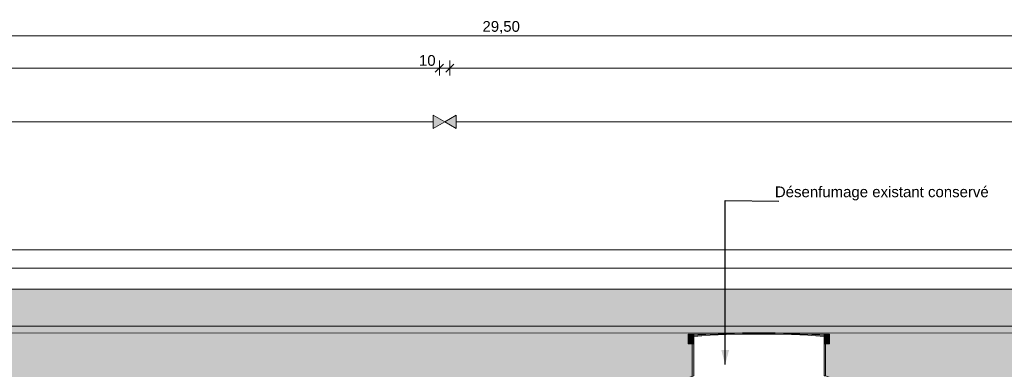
# Model space of a CAD drawing. Header units: millimetres. Extents: x 1516 to 53650, y -1776 to 7865.
# Tile 28 of 37: x 22891 to 32078, y 4605 to 7865. Entities that reach past the tile are written whole.
import ezdxf

# ---------------------------------------------------------------- set-up
doc = ezdxf.new("R2010")
doc.units = ezdxf.units.MM
doc.header["$MEASUREMENT"] = 0
for name, color, linetype in [('2D - Cotations pour 50ème.AL', 7, 'Continuous'), ('2D - Dessin général.AL', 7, 'Continuous'), ('2D - Texte pour 50ème.AL', 7, 'Continuous'), ('_Constr - Structure.AL', 7, 'Continuous'), ('Nouveau_2D - Dessin général.AL', 7, 'Continuous'), ('Nouveau__Toits - Toitures.AL', 7, 'Continuous')]:
    doc.layers.add(name, color=color, linetype=linetype)
doc.styles.add('STYLE_GENERE_1', font='arial.ttf')
doc.dimstyles.new('STYLE_GENERE__1', dxfattribs={"dimtxt": 0.18, "dimasz": 136.8, "dimexe": 0.18, "dimexo": 0.0625, "dimgap": 0, "dimtad": 0, "dimtih": 1, "dimtoh": 1, "dimdec": 4, "dimzin": 0, "dimdsep": 46, "dimcen": 0.09, "dimadec": 0, "dimazin": 0, "dimtfac": 1, "dimtdec": 4, "dimtmove": 0, "dimatfit": 3, "dimldrblk": 'ARROWHEAD_5', "dimfxl": 0, "dimtolj": 1, "dimtzin": 0, "dimarcsym": 0})
doc.dimstyles.new('STYLE_GENERE__2', dxfattribs={"dimtxt": 100, "dimasz": 71.25, "dimexe": 0.18, "dimexo": 0.0625, "dimgap": 0, "dimtad": 1, "dimtih": 1, "dimtoh": 1, "dimlfac": 0.001, "dimzin": 0, "dimdsep": 46, "dimtxsty": 'STYLE_GENERE_1', "dimblk": 'ARROWHEAD_6', "dimblk1": 'ARROWHEAD_6', "dimblk2": 'ARROWHEAD_6', "dimcen": 0.09, "dimse1": 1, "dimse2": 1, "dimclrd": 7, "dimclre": 7, "dimclrt": 7, "dimazin": 0, "dimtfac": 1, "dimtdec": 4, "dimtmove": 0, "dimatfit": 3, "dimfxl": 0, "dimtolj": 1, "dimtzin": 0, "dimarcsym": 0})

# ---------------------------------------------------------------- blocks, each defined once
blk = doc.blocks.new('Élément de coupe_9')
at = {"layer": 'Nouveau__Toits - Toitures.AL', "color": 7, "linetype": 'Continuous', "lineweight": 13}
blk.add_line((47435.8, 4946.1), (7093.6, 4940.2), dxfattribs=at)
blk = doc.blocks.new('Élément de coupe_24')
at = {"layer": '_Constr - Structure.AL', "color": 7, "linetype": 'Continuous', "lineweight": 13}
for p, q in [((53630, 5719.9), (1515.7, 5719.9)), ((53630, 5546.6), (1515.7, 5546.6)), ((53630, 5006.8), (1515.7, 5006.8))]:
    blk.add_line(p, q, dxfattribs=at)
blk = doc.blocks.new('Ligne_1', base_point=(12632, 6913.8))
at = {"layer": 'Nouveau_2D - Dessin général.AL', "linetype": 'Continuous', "lineweight": 0, "true_color": 0x000000}
blk.add_hatch(color=18, dxfattribs=at).paths.add_polyline_path([(26856.4, 6913.8), (26748.2, 6976.3), (26748.2, 6851.3)])
at = {"layer": 'Nouveau_2D - Dessin général.AL', "color": 7, "linetype": 'Continuous', "lineweight": 5}
blk.add_line((12740.2, 6913.8), (26748.2, 6913.8), dxfattribs=at)
at = {"layer": 'Nouveau_2D - Dessin général.AL', "color": 7, "linetype": 'Continuous', "lineweight": 15}
for p, q in [((26748.2, 6851.3), (26748.2, 6976.3)), ((26856.4, 6913.8), (26748.2, 6976.3)), ((26856.4, 6913.8), (26748.2, 6851.3))]:
    blk.add_line(p, q, dxfattribs=at)
blk = doc.blocks.new('Ligne_2', base_point=(26856.4, 6913.8))
at = {"layer": 'Nouveau_2D - Dessin général.AL', "linetype": 'Continuous', "lineweight": 0, "true_color": 0x000000}
blk.add_hatch(color=18, dxfattribs=at).paths.add_polyline_path([(26856.4, 6913.8), (26964.7, 6851.3), (26964.7, 6976.3)])
at = {"layer": 'Nouveau_2D - Dessin général.AL', "color": 7, "linetype": 'Continuous', "lineweight": 15}
for p, q in [((26856.4, 6913.8), (26964.7, 6976.3)), ((26856.4, 6913.8), (26964.7, 6851.3)), ((26964.7, 6976.3), (26964.7, 6851.3))]:
    blk.add_line(p, q, dxfattribs=at)
at = {"layer": 'Nouveau_2D - Dessin général.AL', "color": 7, "linetype": 'Continuous', "lineweight": 5}
blk.add_line((26964.7, 6913.8), (38429.8, 6913.8), dxfattribs=at)
blk = doc.blocks.new('*D141')
at = {"layer": '2D - Cotations pour 50ème.AL', "color": 7, "linetype": 'Continuous', "lineweight": 5}
for p, q in [((12753.1, 7451.3), (12678.1, 7376.3)), ((12715.6, 7343.5), (12715.6, 7484.1)), ((26843.9, 7451.3), (26768.9, 7376.3)), ((26806.4, 7343.5), (26806.4, 7484.1)), ((12715.6, 7413.8), (26806.4, 7413.8))]:
    blk.add_line(p, q, dxfattribs=at)
at = {"layer": '2D - Cotations pour 50ème.AL', "color": 7, "lineweight": 5, "char_height": 100, "attachment_point": 7, "style": 'STYLE_GENERE_1'}
for s, insert in [('\\A1;{\\pql;\\fArial|b0|i0|c0|p0;\\W1.000000;14,09}', (19513.1, 7433.8)), ('\\A1;{\\pql;\\fArial|b0|i0|c0|p0;\\W1.000000;10}', (26616.4, 7433.8))]:
    blk.add_mtext(s, dxfattribs=dict(at, insert=insert))
blk = doc.blocks.new('ARROWHEAD_6')
at = {"color": 0, "linetype": 'Continuous', "lineweight": 0}
for p, q in [((0, 0), (-1, 0)), ((-0.5, -0.5), (0.5, 0.5))]:
    blk.add_line(p, q, dxfattribs=at)
blk = doc.blocks.new('*D142')
at = {"layer": '2D - Cotations pour 50ème.AL', "color": 7, "linetype": 'Continuous', "lineweight": 5}
for p, q in [((26843.9, 7451.3), (26768.9, 7376.3)), ((26806.4, 7343.5), (26806.4, 7484.1)), ((26942.9, 7451.3), (26867.9, 7376.3)), ((26905.4, 7343.5), (26905.4, 7484.1)), ((26806.4, 7413.8), (26905.4, 7413.8))]:
    blk.add_line(p, q, dxfattribs=at)
blk = doc.blocks.new('*D143')
at = {"layer": '2D - Cotations pour 50ème.AL', "color": 7, "linetype": 'Continuous', "lineweight": 5}
for p, q in [((26942.9, 7451.3), (26867.9, 7376.3)), ((26905.4, 7343.5), (26905.4, 7484.1)), ((38575.6, 7451.3), (38500.6, 7376.3)), ((38538.1, 7343.5), (38538.1, 7484.1)), ((26905.4, 7413.8), (38538.1, 7413.8))]:
    blk.add_line(p, q, dxfattribs=at)
at = {"layer": '2D - Cotations pour 50ème.AL', "color": 7, "lineweight": 5, "insert": (32555.2, 7433.8), "char_height": 100, "attachment_point": 7, "style": 'STYLE_GENERE_1'}
blk.add_mtext('\\A1;{\\pql;\\fArial|b0|i0|c0|p0;\\W1.000000;11,63}', dxfattribs=at)
blk = doc.blocks.new('*D145')
at = {"layer": '2D - Cotations pour 50ème.AL', "color": 7, "linetype": 'Continuous', "lineweight": 5}
for p, q in [((12669.5, 7751.3), (12594.5, 7676.3)), ((12632, 7643.5), (12632, 7784.1)), ((42091, 7676.3), (42166, 7751.3)), ((42128.5, 7643.5), (42128.5, 7784.1)), ((12575.7, 7713.8), (12632, 7713.8)), ((12632, 7713.8), (42128.5, 7713.8)), ((42128.5, 7713.8), (42184.8, 7713.8))]:
    blk.add_line(p, q, dxfattribs=at)
at = {"layer": '2D - Cotations pour 50ème.AL', "color": 7, "lineweight": 5, "insert": (27208.6, 7733.8), "char_height": 100, "attachment_point": 7, "style": 'STYLE_GENERE_1'}
blk.add_mtext('\\A1;{\\pql;\\fArial|b0|i0|c0|p0;\\W1.000000;29,50}', dxfattribs=at)
blk = doc.blocks.new('ARROWHEAD_5')
at = {"linetype": 'Continuous', "lineweight": 0}
blk.add_hatch(color=0, dxfattribs=at).paths.add_polyline_path([(-1, 0.2679), (0, 0), (-1, -0.2679)])
at = {"color": 0, "linetype": 'Continuous', "lineweight": 0}
blk.add_line((0, 0), (-1, 0), dxfattribs=at)

msp = doc.modelspace()

# ---------------------------------------------------------------- hatches: boundary and pattern name
at = {"layer": '2D - Dessin général.AL', "linetype": 'Continuous', "lineweight": 5}
h = msp.add_hatch(dxfattribs=at)
h.set_pattern_fill('Herbe', color=8, style=0, pattern_type=2)
h.set_pattern_definition([(90, (0, 0), (-300, 0), [43.3013, -129.9038]), (90, (150, 86.6), (-300, 0), [43.3013, -129.9038]), (30, (0, 0), (-150, 259.8076), [43.3013, -129.9038]), (30, (0, 173.2), (-150, 259.8076), [43.3013, -129.9038]), (150, (0, 0), (150, 259.8076), [43.3013, -129.9038]), (150, (0, 173.2), (150, 259.8076), [43.3013, -129.9038])])
h.paths.add_polyline_path([(53633.309, 5352.242), (2658.598, 5352.242), (2658.598, 4128.02), (9034.81, 4128.02), (9034.81, 4422.29), (9109.393, 4511.43), (9200.931, 4538.807), (9200.931, 4841.527), (9163.886, 4841.527), (9163.886, 4931.591), (9215.068, 4931.591), (10431.132, 4931.591), (10482.315, 4931.591), (10482.315, 4841.527), (10445.141, 4841.527), (10445.141, 4538.845), (10536.808, 4511.43, -0.2368986), (10611.39, 4422.29), (10611.39, 4128.02), (18984.662, 4128.02), (18984.662, 4443.709, -0.23689814), (19059.244, 4532.849), (19150.911, 4560.264), (19150.783, 4841.527), (19113.737, 4841.527), (19113.737, 4931.591), (20432.166, 4931.591), (20432.166, 4841.527), (20395.709, 4841.527), (20394.993, 4560.264), (20482.908, 4533.971, -0.24796748), (20561.242, 4443.709), (20561.242, 4128.02), (28999.989, 4128.02), (28999.989, 4422.581, -0.23897561), (29074.102, 4511.43), (29166.257, 4538.491), (29166.11, 4841.527), (29129.065, 4841.527), (29129.065, 4931.591), (29180.247, 4931.591), (30396.312, 4931.591), (30447.494, 4931.591), (30447.494, 4841.527), (30410.32, 4841.527), (30410.449, 4543.097), (30493.65, 4513.666, -0.22434778), (30576.57, 4422.581), (30576.57, 4128.02), (38977.258, 4128.02), (38977.258, 4422.581, -0.28590937), (39049.363, 4510.616), (39143.526, 4538.491), (39143.379, 4841.527), (39106.334, 4841.527), (39106.334, 4931.591), (39157.516, 4931.591), (40373.58, 4931.591), (40424.763, 4931.591), (40424.763, 4841.527), (40387.589, 4841.527), (40387.717, 4543.097), (40487.276, 4509.108, -0.22959692), (40553.838, 4422.581), (40553.838, 4128.02), (53633.309, 4128.02)])
for points in [[(29129.065, 4931.591), (29180.247, 4931.591), (29180.247, 4841.527), (29129.065, 4841.527)], [(30396.312, 4931.591), (30447.494, 4931.591), (30447.494, 4841.527), (30396.312, 4841.527)], [(29166.11, 4841.527), (29180.247, 4841.527), (29180.247, 4543.035), (29166.257, 4538.491)], [(30396.312, 4841.527), (30410.32, 4841.527), (30410.449, 4543.097), (30396.312, 4543.035)]]:
    msp.add_hatch(color=8, dxfattribs=at).paths.add_polyline_path(points)

# ---------------------------------------------------------------- linework, layer by layer
at = {"layer": '2D - Dessin général.AL', "color": 7, "linetype": 'Continuous', "lineweight": 5}
msp.add_line((47667.092, 5352.242), (6717.965, 5352.242), dxfattribs=at)
at = {"layer": '2D - Dessin général.AL', "color": 7, "linetype": 'Continuous', "lineweight": 5, "flags": 128}
msp.add_lwpolyline([(53633.309, 5352.242), (2658.598, 5352.242)], dxfattribs=at)
msp.add_lwpolyline([(20561.242, 4128.02), (28999.989, 4128.02), (28999.989, 4422.581, -0.23897561), (29074.102, 4511.43), (29166.257, 4538.491), (29166.11, 4841.527), (29129.065, 4841.527), (29129.065, 4931.591), (29180.247, 4931.591), (30396.312, 4931.591), (30447.494, 4931.591), (30447.494, 4841.527), (30410.32, 4841.527), (30410.449, 4543.097), (30493.65, 4513.666, -0.22434778), (30576.57, 4422.581), (30576.57, 4128.02), (38977.258, 4128.02)], format="xyb", dxfattribs=at)
for points in [[(29129.065, 4931.591), (29180.247, 4931.591), (29180.247, 4841.527), (29129.065, 4841.527)], [(30396.312, 4931.591), (30447.494, 4931.591), (30447.494, 4841.527), (30396.312, 4841.527)], [(29166.11, 4841.527), (29180.247, 4841.527), (29180.247, 4543.035), (29166.257, 4538.491)], [(30396.312, 4841.527), (30410.32, 4841.527), (30410.449, 4543.097), (30396.312, 4543.035)]]:
    msp.add_lwpolyline(points, close=True, dxfattribs=at)
at = {"layer": '2D - Dessin général.AL', "color": 7, "linetype": 'Continuous', "lineweight": 5}
for centre in [(29788.279, -2279.34), (29788.279, -2289.34)]:
    msp.add_arc(centre, 7225.625, 85.1728857, 94.8271143, dxfattribs=at)

# ---------------------------------------------------------------- block references
at = {"layer": '_Constr - Structure.AL', "lineweight": 0}
msp.add_blockref('Élément de coupe_24', (0, 0), dxfattribs=at)
at = {"layer": 'Nouveau_2D - Dessin général.AL', "color": 7, "linetype": 'Continuous', "lineweight": 5}
for name, p in [('Ligne_1', (12631.985, 6913.791)), ('Ligne_2', (26856.433, 6913.791))]:
    msp.add_blockref(name, p, dxfattribs=at)
at = {"layer": 'Nouveau__Toits - Toitures.AL', "lineweight": 0}
msp.add_blockref('Élément de coupe_9', (0, 0), dxfattribs=at)

# ---------------------------------------------------------------- texts
at = {"layer": '2D - Texte pour 50ème.AL', "color": 7, "linetype": 'Continuous', "lineweight": 5, "insert": (31932.506, 6179.751), "char_height": 100, "attachment_point": 9, "style": 'STYLE_GENERE_1'}
msp.add_mtext('\\A1;{\\pqr;\\fArial|b0|i0|c0|p0;\\W1.000000;Désenfumage existant conservé}', dxfattribs=at)

# ---------------------------------------------------------------- dimensions: what is measured, and where the dimension line sits
at = {"layer": '2D - Cotations pour 50ème.AL', "color": 7, "linetype": 'Continuous', "lineweight": 5}
for base, p1, p2, picture, middle in [((42128.506, 7713.791), (12631.985, 6913.791), (42128.506, 6913.791), '*D145', (27376.159, 7783.791)), ((26806.433, 7413.791), (12715.568, 1679.454), (26806.433, 3145.723), '*D141', (19680.642, 7483.791)), ((38538.061, 7413.791), (26905.433, 2870), (38538.061, 6913.791), '*D143', (32722.75, 7483.791)), ((26905.433, 7413.791), (26806.433, 3145.723), (26905.433, 2870), '*D142', (26692.491, 7483.791))]:
    dim = msp.add_linear_dim(base=base, p1=p1, p2=p2, dimstyle='STYLE_GENERE__2', dxfattribs=at)
    dim.commit()
    dim.dimension.update_dxf_attribs({"geometry": picture, "text_midpoint": middle, "dimtype": 160})

# ---------------------------------------------------------------- leaders
at = {"layer": '2D - Texte pour 50ème.AL', "color": 7, "linetype": 'Continuous', "lineweight": 5, "annotation_type": 0, "has_hookline": 1, "hookline_direction": 0, "text_width": 1977.2}
msp.add_leader([(29473.327, 4649.512), (29473.327, 6179.751), (29973.327, 6174.326)], dimstyle='STYLE_GENERE__1', dxfattribs=at)

doc.saveas('drawing.dxf')
